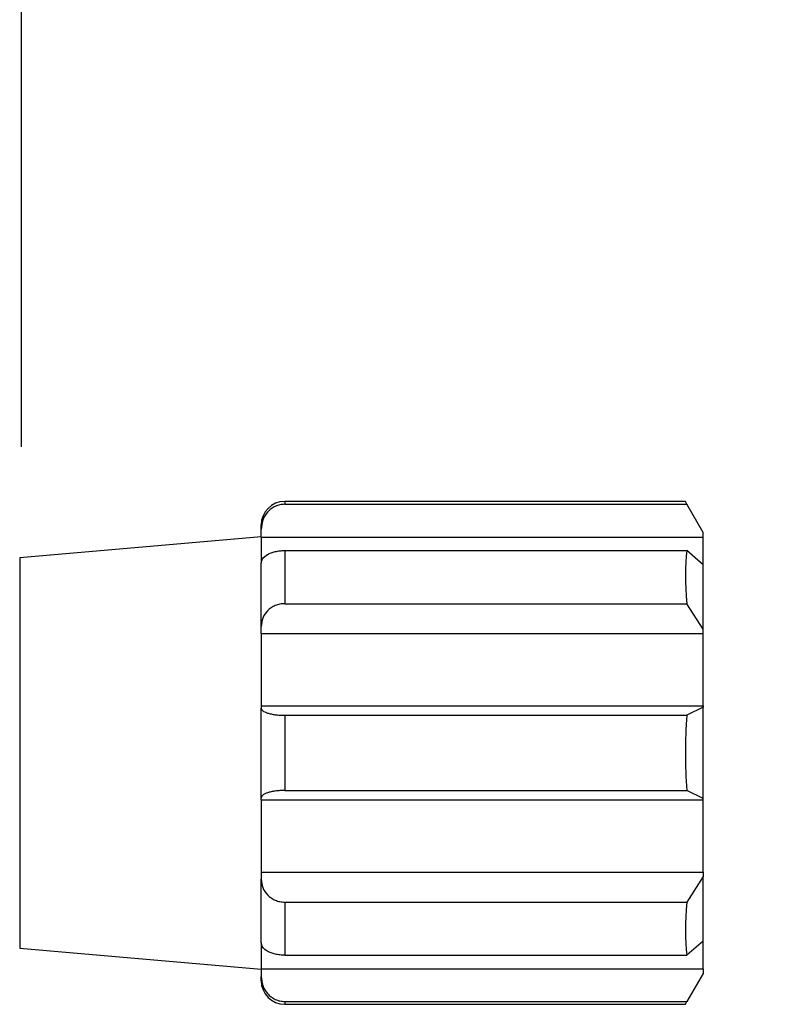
# Model space of a CAD drawing. Header units: inches. Extents: x 0 to 814, y 0 to 621.
# Tile 18 of 30: x 446 to 466, y 349 to 375. Entities that reach past the tile are written whole.
import ezdxf

# ---------------------------------------------------------------- set-up
doc = ezdxf.new("R2010")
doc.units = ezdxf.units.IN
doc.header["$LTSCALE"] = 10
doc.header["$MEASUREMENT"] = 0
doc.dimstyles.get("Standard").update_dxf_attribs({"dimtxt": 6, "dimasz": 6.5, "dimexe": 2.5, "dimexo": 3.5, "dimgap": 1.25, "dimtad": 0, "dimtih": 1, "dimtoh": 1, "dimdec": 1, "dimzin": 0, "dimdsep": 46, "dimtxsty": 'Standard', "dimcen": 0, "dimadec": 0, "dimazin": 0, "dimtfac": 1, "dimtdec": 1, "dimtofl": 0, "dimtmove": 0, "dimatfit": 3, "dimfxl": 0, "dimtolj": 1, "dimtzin": 0, "dimarcsym": 0})

# ---------------------------------------------------------------- blocks, each defined once
blk = doc.blocks.new('*D37')
at = {"color": 0, "lineweight": -2}
for p, q in [((445.58, 363.593), (445.58, 400.945)), ((497.197, 371.436), (497.197, 400.945)), ((445.58, 398.445), (438.007, 398.445)), ((490.697, 398.445), (452.08, 398.445))]:
    blk.add_line(p, q, dxfattribs=at)
at = {"color": 0}
for points in [[(452.08, 399.528), (452.08, 397.361), (445.58, 398.445)], [(490.697, 399.528), (490.697, 397.361), (497.197, 398.445)]]:
    blk.add_solid(points, dxfattribs=at)
at = {"layer": 'DEFPOINTS', "color": 0}
for p in [(445.58, 398.445), (497.197, 367.936), (445.58, 360.093)]:
    blk.add_point(p, dxfattribs=at)
at = {"color": 0, "lineweight": 15, "char_height": 6, "attachment_point": 5}
for s, insert in [('\\A1;51.6', (424.257, 402.695)), ('\\A1;[2.03]', (424.257, 394.195))]:
    blk.add_mtext(s, dxfattribs=dict(at, insert=insert))

msp = doc.modelspace()

# ---------------------------------------------------------------- linework, layer by layer
for p, q in [((463.512, 362.121), (452.692, 362.121)), ((452.692, 362.121), (452.692, 362.044)), ((452.692, 362.044), (463.556, 362.044)), ((463.556, 362.044), (463.512, 362.121)), ((463.995, 361.285), (463.556, 362.044)), ((452.057, 361.366), (452.057, 361.486)), ((452.057, 361.159), (452.057, 361.366)), ((452.057, 361.168), (445.536, 360.599)), ((452.057, 361.159), (463.995, 361.159)), ((452.057, 361.159), (452.057, 360.464)), ((463.995, 361.159), (463.995, 361.285)), ((463.995, 360.412), (463.995, 361.159)), ((445.536, 360.599), (445.536, 350.053)), ((452.692, 360.795), (452.692, 359.358)), ((452.692, 360.795), (463.556, 360.795)), ((463.995, 360.412), (463.556, 360.795)), ((452.057, 358.741), (452.057, 360.453)), ((463.995, 358.667), (463.995, 360.412)), ((452.692, 359.358), (463.556, 359.358)), ((463.995, 358.667), (463.556, 359.358)), ((452.057, 358.552), (452.057, 358.741)), ((452.057, 358.552), (463.995, 358.552)), ((452.057, 358.552), (452.057, 356.596)), ((463.995, 358.552), (463.995, 358.667)), ((463.995, 356.596), (463.995, 358.552)), ((452.057, 356.596), (452.057, 356.537)), ((452.057, 356.596), (463.995, 356.596)), ((463.995, 356.56), (463.556, 356.342)), ((463.995, 356.596), (463.995, 356.56)), ((463.995, 354.092), (463.995, 356.56)), ((452.057, 354.116), (452.057, 356.537)), ((452.692, 356.342), (452.692, 354.31)), ((452.692, 356.342), (463.556, 356.342)), ((452.692, 354.31), (463.556, 354.31)), ((463.995, 354.092), (463.556, 354.31)), ((452.057, 354.056), (452.057, 354.116)), ((452.057, 354.056), (463.995, 354.056)), ((452.057, 354.056), (452.057, 352.1)), ((463.995, 354.056), (463.995, 354.092)), ((463.995, 352.1), (463.995, 354.056)), ((452.057, 352.1), (463.995, 352.1)), ((452.057, 352.1), (452.057, 351.912)), ((463.995, 352.1), (463.995, 351.985)), ((452.057, 350.2), (452.057, 351.912)), ((463.995, 351.985), (463.556, 351.294)), ((463.995, 350.24), (463.995, 351.985)), ((452.692, 351.294), (452.692, 349.857)), ((452.692, 351.294), (463.556, 351.294)), ((452.057, 350.2), (452.057, 349.494)), ((463.995, 350.24), (463.556, 349.857)), ((463.995, 349.494), (463.995, 350.24)), ((445.536, 350.053), (452.057, 349.484)), ((452.692, 349.857), (463.556, 349.857)), ((452.057, 349.494), (463.995, 349.494)), ((452.057, 349.494), (452.057, 349.287)), ((463.995, 349.494), (463.995, 349.368)), ((452.057, 349.167), (452.057, 349.287)), ((463.995, 349.368), (463.556, 348.608)), ((452.692, 348.608), (463.556, 348.608)), ((452.692, 348.608), (452.692, 348.532)), ((463.512, 348.532), (463.556, 348.608)), ((452.692, 348.532), (463.512, 348.532))]:
    msp.add_line(p, q)
for centre, start, end in [((452.692, 361.486), 90, 180), ((452.692, 349.167), 180, 270)]:
    msp.add_arc(centre, 0.635, start, end)
for major_axis, ratio, start_param, end_param in [((-3.182, 6.707), 0.341999, 0.474427, 0.774619), ((0, 6.795), 0.57735, 1.420701, 1.720892), ((3.182, 6.707), 0.341999, 2.366974, 2.667165)]:
    msp.add_ellipse((467.435, 355.326), major_axis=major_axis, ratio=ratio, start_param=start_param, end_param=end_param)
for points, knots in [([(452.692, 362.044), (452.648, 362.042), (452.56, 362.036), (452.436, 361.992), (452.323, 361.925), (452.196, 361.807), (452.082, 361.619), (452.065, 361.45), (452.057, 361.366)], [0, 0, 0, 0, 0.124561, 0.250255, 0.374185, 0.500868, 0.750343, 1, 1, 1, 1]), ([(452.057, 360.453), (452.065, 360.495), (452.082, 360.581), (452.196, 360.675), (452.322, 360.735), (452.435, 360.768), (452.56, 360.791), (452.648, 360.794), (452.692, 360.795)], [0, 0, 0, 0, 0.24952, 0.498554, 0.624693, 0.748696, 0.87489, 1, 1, 1, 1]), ([(452.692, 359.358), (452.648, 359.356), (452.56, 359.351), (452.436, 359.311), (452.323, 359.25), (452.196, 359.143), (452.082, 358.971), (452.065, 358.818), (452.057, 358.741)], [0, 0, 0, 0, 0.124561, 0.250255, 0.374185, 0.500868, 0.750343, 1, 1, 1, 1]), ([(452.057, 356.537), (452.065, 356.513), (452.082, 356.464), (452.196, 356.41), (452.322, 356.377), (452.435, 356.357), (452.56, 356.345), (452.648, 356.343), (452.692, 356.342)], [0, 0, 0, 0, 0.24952, 0.498554, 0.624693, 0.748696, 0.87489, 1, 1, 1, 1]), ([(452.692, 354.31), (452.648, 354.31), (452.56, 354.308), (452.436, 354.295), (452.323, 354.276), (452.196, 354.242), (452.082, 354.188), (452.065, 354.14), (452.057, 354.116)], [0, 0, 0, 0, 0.124561, 0.250255, 0.374185, 0.500868, 0.750343, 1, 1, 1, 1]), ([(452.057, 351.912), (452.065, 351.835), (452.082, 351.681), (452.196, 351.511), (452.322, 351.403), (452.435, 351.342), (452.56, 351.302), (452.648, 351.297), (452.692, 351.294)], [0, 0, 0, 0, 0.24952, 0.498554, 0.624693, 0.748696, 0.87489, 1, 1, 1, 1]), ([(452.692, 349.857), (452.648, 349.859), (452.56, 349.862), (452.436, 349.884), (452.323, 349.918), (452.196, 349.977), (452.082, 350.072), (452.065, 350.157), (452.057, 350.2)], [0, 0, 0, 0, 0.124561, 0.250255, 0.374185, 0.500868, 0.750343, 1, 1, 1, 1]), ([(452.057, 349.287), (452.065, 349.202), (452.082, 349.034), (452.196, 348.846), (452.322, 348.728), (452.435, 348.661), (452.56, 348.616), (452.648, 348.611), (452.692, 348.608)], [0, 0, 0, 0, 0.24952, 0.498554, 0.624693, 0.748696, 0.87489, 1, 1, 1, 1])]:
    msp.add_open_spline(points, degree=3, knots=knots)

# ---------------------------------------------------------------- dimensions: what is measured, and where the dimension line sits
at = {"lineweight": 15}
dim = msp.add_linear_dim(base=(445.58, 398.445), p1=(497.197, 367.936), p2=(445.58, 360.093), dimstyle='Standard', override={"dimpost": '\\X'}, dxfattribs=at)
dim.commit()
dim.dimension.update_dxf_attribs({"geometry": '*D37', "text_midpoint": (424.257, 398.445), "dimtype": 160})

doc.saveas('drawing.dxf')
